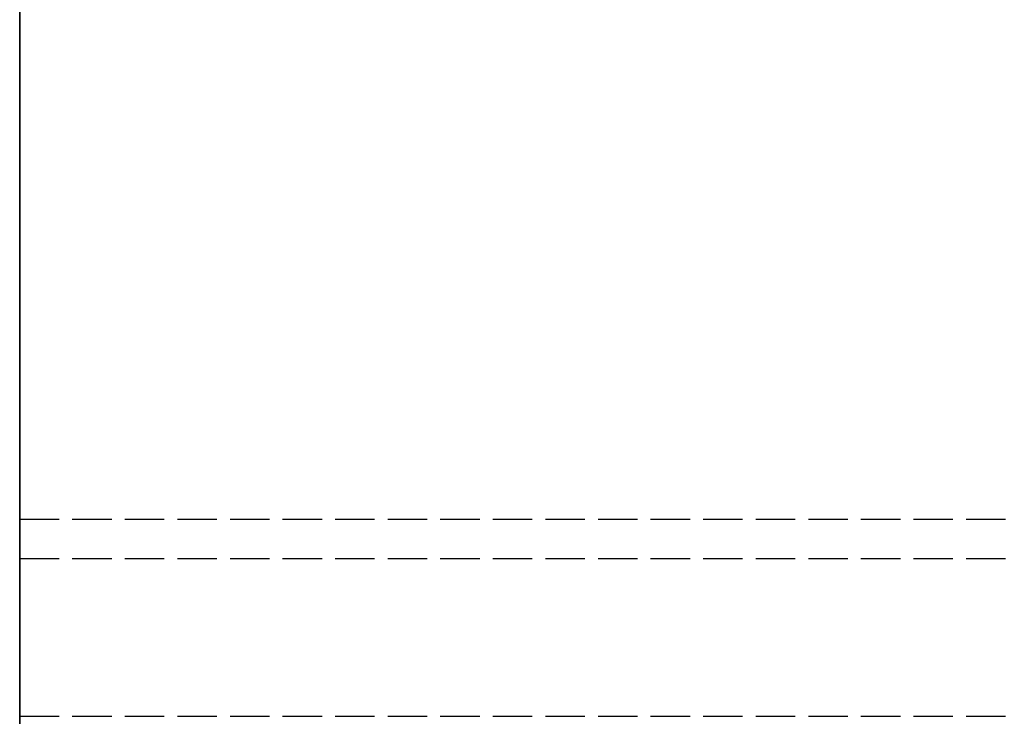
# Model space of a CAD drawing. Header units: millimetres. Extents: x 0 to 2050, y -94 to 94.
# Tile 6 of 13: x 0 to 37, y 20 to 46. Entities that reach past the tile are written whole.
import ezdxf

# ---------------------------------------------------------------- set-up
doc = ezdxf.new("R2010")
doc.units = ezdxf.units.MM
doc.header["$LTSCALE"] = 10
doc.linetypes.add('ALLCAD_Strich', pattern=[0.2, 0.15, -0.05])
doc.layers.add('BESCH_KONT_sich_schn_grun_2d', color=10, linetype='Continuous')
doc.layers.add('BESCH_KONT_sich_schn_seit_2d', color=160, linetype='Continuous')

msp = doc.modelspace()

# ---------------------------------------------------------------- linework, layer by layer
at = {"layer": 'BESCH_KONT_sich_schn_grun_2d', "linetype": 'ALLCAD_Strich'}
for p, q in [((0, 94), (0, -94)), ((0, 27.5), (2050, 27.5)), ((0, 27.5), (2050, 27.5)), ((0, 26), (2050, 26)), ((0.003, 25.995), (0, 25.995)), ((0.002, 26), (0.002, 25.995)), ((0.003, 26), (0.003, 25.995)), ((0.003, 26), (0.003, 25.995)), ((0.003, 26), (0.003, 25.995)), ((0.003, 26), (0.003, 25.995)), ((0.003, 25.995), (0.006, 25.995)), ((0.003, 25.995), (0.003, 25.995)), ((0.004, 26), (0.004, 25.995)), ((0.006, 26), (0.006, 25.995)), ((0.007, 26), (0.007, 25.995)), ((0.011, 25.995), (0.007, 25.995)), ((0.009, 25.995), (0.009, 26)), ((0.009, 26), (0.009, 25.995)), ((0.01, 26), (0.01, 25.995)), ((0.011, 26), (0.011, 25.995)), ((0.011, 26), (0.011, 25.995)), ((0.011, 25.995), (0.013, 25.995)), ((0.013, 26), (0.013, 25.995)), ((0.014, 26), (0.014, 25.995)), ((0.017, 25.995), (0.014, 25.995)), ((0.016, 26), (0.016, 25.995)), ((0.017, 26), (0.017, 25.995)), ((0.017, 26), (0.017, 25.995)), ((0.017, 26), (0.017, 25.995)), ((0.017, 26), (0.017, 25.995)), ((0.017, 25.995), (0.02, 25.995)), ((0.017, 25.995), (0.017, 25.995)), ((0.018, 26), (0.018, 25.995)), ((0.02, 26), (0.02, 25.995)), ((0, 20), (1005, 20))]:
    msp.add_line(p, q, dxfattribs=at)
at = {"layer": 'BESCH_KONT_sich_schn_seit_2d', "linetype": 'ALLCAD_Strich'}
for p, q in [((0, -94, 2368), (0, 94, 2368)), ((0, 94, 2418), (0, -94, 2418)), ((0, 46.5), (0, 46.5, 2322)), ((0, 46.5), (0, 45.5)), ((0, 46.5, 2322), (0, 46.5, 2368)), ((0, 27.5, 2322), (0, 46.5, 2322)), ((0, 46.5, 2368), (0, 27.5, 2368)), ((0, -45.5), (0, 45.5)), ((0, 45.5, 17), (0, 25.5, 17)), ((0, 45.5), (0, 45.5, 17)), ((0, 33.5, 6), (0, 37.5, 6)), ((0, 37.5, 11), (0, 33.5, 11)), ((0, 26, 2368), (0, 27.5, 2368)), ((0, 27.5, 2368), (0, 27.5, 2353)), ((0, 27.5, 2353), (0, 26, 2353)), ((0, 27.5, 17), (0, 27.5, 2322)), ((0, 27.5, 2368), (0, 27.5, 2322)), ((0, 27.5, 6), (0, 27.5, 6.005)), ((0, 27.5, 6.005), (0, 27.497, 6.005)), ((0, 27.497, 6), (0, 27.5, 6)), ((0, 27.5, 6), (0, 27.5)), ((0, 27.5), (0, 27.5, 17)), ((0, 27.498, 6.005), (0, 27.498, 6)), ((0, 27.498, 6), (0, 27.498, 6.005)), ((0, 27.498, 6), (0, 27.498, 6.005)), ((0, 27.497, 6), (0, 27.497, 6.005)), ((0, 27.497, 6), (0, 27.497, 6.005)), ((0, 27.497, 6), (0, 27.497, 6.005)), ((0, 27.495, 6.005), (0, 27.497, 6.005)), ((0, 27.497, 6), (0, 27.495, 6)), ((0, 27.497, 6.005), (0, 27.497, 6)), ((0, 27.496, 6), (0, 27.496, 6.005)), ((0, 27.495, 6), (0, 27.495, 6.005)), ((0, 25.5, 6), (0, 27.495, 6)), ((0, 27.495, 6.005), (0, 27.492, 6.005)), ((0, 27.495, 6.005), (0, 27.495, 6)), ((0, 27.493, 6), (0, 27.493, 6.005)), ((0, 27.492, 6), (0, 27.492, 6.005)), ((0, 27.492, 6), (0, 27.492, 6.005)), ((0, 26, 2361.505), (0, 26, 2368)), ((0, 26, 2361.503), (0, 25.995, 2361.503)), ((0, 26, 2361.505), (0, 25.995, 2361.505)), ((0, 26, 2361.508), (0, 25.995, 2361.508)), ((0, 26, 2361.5), (0, 26, 2361.503)), ((0, 19.5, 2361.5), (0, 26, 2361.5)), ((0, 26, 2353), (0, 26, 2359.5)), ((0, 26, 2359.5), (0, 19.5, 2359.5)), ((0, 25.995, 2361.506), (0, 26, 2361.506)), ((0, 26, 2361.508), (0, 25.995, 2361.508)), ((0, 26, 2361.5), (0, 25.995, 2361.5)), ((0, 26, 2361.506), (0, 25.995, 2361.506)), ((0, 26, 2361.505), (0, 25.995, 2361.505)), ((0, 26, 2361.503), (0, 25.995, 2361.503)), ((0, 26, 2361.504), (0, 25.995, 2361.504)), ((0, 26, 2361.505), (0, 25.995, 2361.505)), ((0, 26, 2361.505), (0, 25.995, 2361.505)), ((0, 26, 2361.507), (0, 25.995, 2361.507)), ((0, 26, 2361.505), (0, 26, 2361.503)), ((0, 26, 2361.502), (0, 25.995, 2361.502)), ((0, 25.995, 2361.508), (0, 25.995, 2361.505)), ((0, 25.995, 2361.503), (0, 25.995, 2361.505)), ((0, 25.995, 2361.503), (0, 25.995, 2361.5)), ((0, 25.5, 2), (0, -25.5, 2)), ((0, 25.5, 2), (0, 25.5, 17))]:
    msp.add_line(p, q, dxfattribs=at)
at = {"layer": 'BESCH_KONT_sich_schn_seit_2d', "linetype": 'ALLCAD_Strich', "extrusion": (1, 0, 0)}
for centre, start, end in [((37.5, 8.5), 270, 90), ((33.5, 8.5), 90, 270)]:
    msp.add_arc(centre, 2.5, start, end, dxfattribs=at)

doc.saveas('drawing.dxf')
